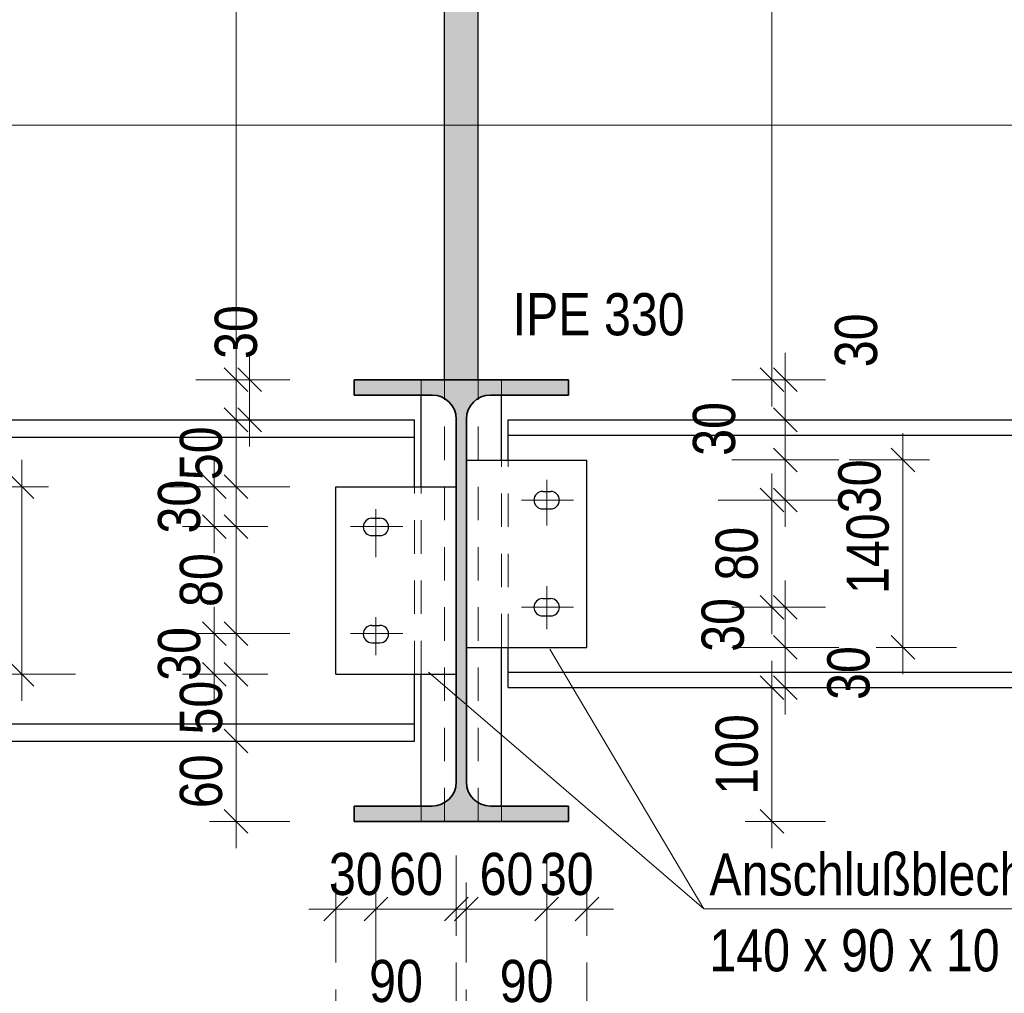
# Model space of a CAD drawing. Header units: millimetres. Extents: x 0 to 96, y -6 to 70.6.
# Tile 74 of 138: x 34.2 to 37.9, y 6.7 to 10.4. Entities that reach past the tile are written whole.
import ezdxf

# ---------------------------------------------------------------- set-up
doc = ezdxf.new("R2010")
doc.units = ezdxf.units.MM
doc.linetypes.add('DASHDOT', pattern=[1, 0.5, -0.25, 0, -0.25])
doc.linetypes.add('HIDDEN', pattern=[0.375, 0.25, -0.125])
doc.layers.add('Achsen', color=7, linetype='Continuous', lineweight=20)
doc.layers.add('Schraffuren', color=7, linetype='Continuous', lineweight=20)
doc.styles.add('Arial Narrow', font='ARIALN.TTF')
doc.dimstyles.new('Arch_Strakon_dimstyle', dxfattribs={"dimtxt": 15.75, "dimasz": 1, "dimexe": 1.25, "dimexo": 0.0625, "dimgap": 1, "dimtad": 0, "dimdec": 3, "dimzin": 12, "dimdsep": 46, "dimtxsty": 'Arial Narrow', "dimblk": 'Arrowhead_Tick', "dimsah": 1, "dimcen": 0, "dimse1": 1, "dimse2": 1, "dimclrd": 6, "dimclrt": 2, "dimazin": 0, "dimtfac": 1, "dimtdec": 4, "dimtmove": 0, "dimatfit": 3, "dimldrblk": 'NONE', "dimfxl": 1, "dimtvp": 1, "dimtolj": 1, "dimtzin": 0, "dimlwd": 13, "dimarcsym": 2})

# ---------------------------------------------------------------- blocks, each defined once
blk = doc.blocks.new('Arrowhead_Tick')
at = {"color": 0, "linetype": 'Continuous', "lineweight": -2}
for p, q in [((0, 20), (0, -10)), ((-1, 0), (0, 0)), ((10, 0), (0, 0))]:
    blk.add_line(p, q, dxfattribs=at)
at = {"color": 2, "linetype": 'Continuous', "lineweight": 35}
blk.add_line((4.42, 4.42), (-4.42, -4.42), dxfattribs=at)
blk = doc.blocks.new('*D269')
at = {"color": 6, "linetype": 'Continuous', "lineweight": 13}
blk.add_line((34.9867, 7.3683), (34.9867, 7.6483), dxfattribs=at)
at = {"layer": 'Defpoints', "color": 0}
for p in [(34.9867, 7.6583), (35.6523, 7.6583), (35.4273, 7.3583)]:
    blk.add_point(p, dxfattribs=at)
at = {"color": 6, "lineweight": 13, "xscale": 0.01, "yscale": 0.01, "zscale": 0.01}
for p, rotation in [((34.9867, 7.6583), 90), ((34.9867, 7.3583), 270)]:
    blk.add_blockref('Arrowhead_Tick', p, dxfattribs=dict(at, rotation=rotation))
at = {"color": 2, "lineweight": 0, "insert": (34.8563, 7.5083), "char_height": 0.1575, "attachment_point": 5, "rotation": 90, "style": 'Arial Narrow'}
blk.add_mtext('\\A1;60', dxfattribs=at)
blk = doc.blocks.new('_None')
blk = doc.blocks.new('*D270')
at = {"color": 6, "linetype": 'Continuous', "lineweight": 13}
blk.add_line((34.9867, 7.6683), (34.9867, 7.8983), dxfattribs=at)
at = {"layer": 'Defpoints', "color": 0}
for p in [(34.9867, 7.9083), (35.3585, 7.9083), (35.6523, 7.6583)]:
    blk.add_point(p, dxfattribs=at)
at = {"color": 6, "lineweight": 13, "xscale": 0.01, "yscale": 0.01, "zscale": 0.01}
for p, rotation in [((34.9867, 7.9083), 90), ((34.9867, 7.6583), 270)]:
    blk.add_blockref('Arrowhead_Tick', p, dxfattribs=dict(at, rotation=rotation))
at = {"color": 2, "lineweight": 0, "insert": (34.8563, 7.7833), "char_height": 0.1575, "attachment_point": 5, "rotation": 90, "style": 'Arial Narrow'}
blk.add_mtext('\\A1;50', dxfattribs=at)
blk = doc.blocks.new('*D271')
at = {"color": 6, "linetype": 'Continuous', "lineweight": 13}
blk.add_line((34.9052, 7.9183), (34.9052, 8.0498), dxfattribs=at)
at = {"layer": 'Defpoints', "color": 0}
for p in [(34.9052, 8.0598), (35.414, 8.0598), (35.3585, 7.9083)]:
    blk.add_point(p, dxfattribs=at)
at = {"color": 6, "lineweight": 13, "xscale": 0.01, "yscale": 0.01, "zscale": 0.01}
for p, rotation in [((34.9052, 8.0598), 90), ((34.9052, 7.9083), 270)]:
    blk.add_blockref('Arrowhead_Tick', p, dxfattribs=dict(at, rotation=rotation))
at = {"color": 2, "lineweight": 0, "insert": (34.7748, 7.984), "char_height": 0.1575, "attachment_point": 5, "rotation": 90, "style": 'Arial Narrow'}
blk.add_mtext('\\A1;30', dxfattribs=at)
blk = doc.blocks.new('*D272')
at = {"color": 6, "linetype": 'Continuous', "lineweight": 13}
blk.add_line((34.9867, 8.0698), (34.9867, 8.4498), dxfattribs=at)
at = {"layer": 'Defpoints', "color": 0}
for p in [(34.9867, 8.4598), (35.414, 8.4598), (35.414, 8.0598)]:
    blk.add_point(p, dxfattribs=at)
at = {"color": 6, "lineweight": 13, "xscale": 0.01, "yscale": 0.01, "zscale": 0.01}
for p, rotation in [((34.9867, 8.4598), 90), ((34.9867, 8.0598), 270)]:
    blk.add_blockref('Arrowhead_Tick', p, dxfattribs=dict(at, rotation=rotation))
at = {"color": 2, "lineweight": 0, "insert": (34.8563, 8.2598), "char_height": 0.1575, "attachment_point": 5, "rotation": 90, "style": 'Arial Narrow'}
blk.add_mtext('\\A1;80', dxfattribs=at)
blk = doc.blocks.new('*D273')
at = {"color": 6, "linetype": 'Continuous', "lineweight": 13}
blk.add_line((34.9052, 8.4698), (34.9052, 8.5983), dxfattribs=at)
at = {"layer": 'Defpoints', "color": 0}
for p in [(34.9052, 8.6083), (35.3585, 8.6083), (35.414, 8.4598)]:
    blk.add_point(p, dxfattribs=at)
at = {"color": 6, "lineweight": 13, "xscale": 0.01, "yscale": 0.01, "zscale": 0.01}
for p, rotation in [((34.9052, 8.6083), 90), ((34.9052, 8.4598), 270)]:
    blk.add_blockref('Arrowhead_Tick', p, dxfattribs=dict(at, rotation=rotation))
at = {"color": 2, "lineweight": 0, "insert": (34.7748, 8.534), "char_height": 0.1575, "attachment_point": 5, "rotation": 90, "style": 'Arial Narrow'}
blk.add_mtext('\\A1;30', dxfattribs=at)
blk = doc.blocks.new('*D274')
at = {"color": 6, "linetype": 'Continuous', "lineweight": 13}
blk.add_line((34.9867, 8.6183), (34.9867, 8.8483), dxfattribs=at)
at = {"layer": 'Defpoints', "color": 0}
for p in [(34.9867, 8.8583), (35.6523, 8.8583), (35.3585, 8.6083)]:
    blk.add_point(p, dxfattribs=at)
at = {"color": 6, "lineweight": 13, "xscale": 0.01, "yscale": 0.01, "zscale": 0.01}
for p, rotation in [((34.9867, 8.8583), 90), ((34.9867, 8.6083), 270)]:
    blk.add_blockref('Arrowhead_Tick', p, dxfattribs=dict(at, rotation=rotation))
at = {"color": 2, "lineweight": 0, "insert": (34.8563, 8.7333), "char_height": 0.1575, "attachment_point": 5, "rotation": 90, "style": 'Arial Narrow'}
blk.add_mtext('\\A1;50', dxfattribs=at)
blk = doc.blocks.new('*D275')
at = {"color": 6, "linetype": 'Continuous', "lineweight": 13}
blk.add_line((35.0367, 8.8683), (35.0367, 8.9983), dxfattribs=at)
at = {"layer": 'Defpoints', "color": 0}
for p in [(35.0367, 9.0083), (35.4273, 9.0083), (35.6523, 8.8583)]:
    blk.add_point(p, dxfattribs=at)
at = {"color": 6, "lineweight": 13, "xscale": 0.01, "yscale": 0.01, "zscale": 0.01}
for p, rotation in [((35.0367, 9.0083), 90), ((35.0367, 8.8583), 270)]:
    blk.add_blockref('Arrowhead_Tick', p, dxfattribs=dict(at, rotation=rotation))
at = {"color": 2, "lineweight": 0, "insert": (34.9867, 9.1863), "char_height": 0.1575, "attachment_point": 5, "rotation": 90, "style": 'Arial Narrow'}
blk.add_mtext('\\A1;30', dxfattribs=at)
blk = doc.blocks.new('*D370')
at = {"color": 6, "linetype": 'Continuous', "lineweight": 13}
blk.add_line((34.1867, 7.9183), (34.1867, 8.5983), dxfattribs=at)
at = {"layer": 'Defpoints', "color": 0}
for p in [(34.1867, 8.6083), (35.3585, 8.6083), (35.3585, 7.9083)]:
    blk.add_point(p, dxfattribs=at)
at = {"color": 6, "lineweight": 13, "xscale": 0.01, "yscale": 0.01, "zscale": 0.01}
for p, rotation in [((34.1867, 8.6083), 90), ((34.1867, 7.9083), 270)]:
    blk.add_blockref('Arrowhead_Tick', p, dxfattribs=dict(at, rotation=rotation))
at = {"color": 2, "lineweight": 0, "insert": (34.0563, 8.2583), "char_height": 0.1575, "attachment_point": 5, "rotation": 90, "style": 'Arial Narrow'}
blk.add_mtext('\\A1;140', dxfattribs=at)
blk = doc.blocks.new('*D371')
at = {"color": 6, "linetype": 'Continuous', "lineweight": 13}
blk.add_line((37.4756, 8.0183), (37.4756, 8.6983), dxfattribs=at)
at = {"layer": 'Defpoints', "color": 0}
for p in [(36.296, 8.7083), (37.4756, 8.7083), (36.296, 8.0083)]:
    blk.add_point(p, dxfattribs=at)
at = {"color": 6, "lineweight": 13, "xscale": 0.01, "yscale": 0.01, "zscale": 0.01}
for p, rotation in [((37.4756, 8.7083), 90), ((37.4756, 8.0083), 270)]:
    blk.add_blockref('Arrowhead_Tick', p, dxfattribs=dict(at, rotation=rotation))
at = {"color": 2, "lineweight": 0, "insert": (37.3452, 8.3583), "char_height": 0.1575, "attachment_point": 5, "rotation": 90, "style": 'Arial Narrow'}
blk.add_mtext('\\A1;140', dxfattribs=at)
blk = doc.blocks.new('*D447')
at = {"color": 6, "linetype": 'Continuous', "lineweight": 13}
blk.add_line((35.3685, 7.0309), (35.4985, 7.0309), dxfattribs=at)
at = {"layer": 'Defpoints', "color": 0}
for p in [(35.5085, 7.9798), (35.3585, 7.9083), (35.5085, 7.0309)]:
    blk.add_point(p, dxfattribs=at)
at = {"color": 6, "lineweight": 13, "xscale": 0.01, "yscale": 0.01, "zscale": 0.01}
blk.add_blockref('Arrowhead_Tick', (35.5085, 7.0309), dxfattribs=at)
at = {"color": 6, "lineweight": 13, "xscale": 0.01, "yscale": 0.01, "zscale": 0.01, "rotation": 180}
blk.add_blockref('Arrowhead_Tick', (35.3585, 7.0309), dxfattribs=at)
at = {"color": 2, "lineweight": 0, "insert": (35.4335, 7.1613), "char_height": 0.1575, "attachment_point": 5, "style": 'Arial Narrow'}
blk.add_mtext('\\A1;30', dxfattribs=at)
blk = doc.blocks.new('*D448')
at = {"color": 6, "linetype": 'Continuous', "lineweight": 13}
blk.add_line((35.5185, 7.0309), (35.7985, 7.0309), dxfattribs=at)
at = {"layer": 'Defpoints', "color": 0}
for p in [(35.5085, 7.9798), (35.8085, 7.9083), (35.8085, 7.0309)]:
    blk.add_point(p, dxfattribs=at)
at = {"color": 6, "lineweight": 13, "xscale": 0.01, "yscale": 0.01, "zscale": 0.01}
blk.add_blockref('Arrowhead_Tick', (35.8085, 7.0309), dxfattribs=at)
at = {"color": 6, "lineweight": 13, "xscale": 0.01, "yscale": 0.01, "zscale": 0.01, "rotation": 180}
blk.add_blockref('Arrowhead_Tick', (35.5085, 7.0309), dxfattribs=at)
at = {"color": 2, "lineweight": 0, "insert": (35.6585, 7.1613), "char_height": 0.1575, "attachment_point": 5, "style": 'Arial Narrow'}
blk.add_mtext('\\A1;60', dxfattribs=at)
blk = doc.blocks.new('*D449')
at = {"color": 6, "linetype": 'Continuous', "lineweight": 13}
blk.add_line((35.856, 7.0309), (36.136, 7.0309), dxfattribs=at)
at = {"layer": 'Defpoints', "color": 0}
for p in [(36.146, 8.0763), (35.846, 8.0083), (36.146, 7.0309)]:
    blk.add_point(p, dxfattribs=at)
at = {"color": 6, "lineweight": 13, "xscale": 0.01, "yscale": 0.01, "zscale": 0.01}
blk.add_blockref('Arrowhead_Tick', (36.146, 7.0309), dxfattribs=at)
at = {"color": 6, "lineweight": 13, "xscale": 0.01, "yscale": 0.01, "zscale": 0.01, "rotation": 180}
blk.add_blockref('Arrowhead_Tick', (35.846, 7.0309), dxfattribs=at)
at = {"color": 2, "lineweight": 0, "insert": (35.996, 7.1613), "char_height": 0.1575, "attachment_point": 5, "style": 'Arial Narrow'}
blk.add_mtext('\\A1;60', dxfattribs=at)
blk = doc.blocks.new('*D450')
at = {"color": 6, "linetype": 'Continuous', "lineweight": 13}
blk.add_line((36.156, 7.0309), (36.286, 7.0309), dxfattribs=at)
at = {"layer": 'Defpoints', "color": 0}
for p in [(36.146, 8.0763), (36.296, 8.0083), (36.296, 7.0309)]:
    blk.add_point(p, dxfattribs=at)
at = {"color": 6, "lineweight": 13, "xscale": 0.01, "yscale": 0.01, "zscale": 0.01}
blk.add_blockref('Arrowhead_Tick', (36.296, 7.0309), dxfattribs=at)
at = {"color": 6, "lineweight": 13, "xscale": 0.01, "yscale": 0.01, "zscale": 0.01, "rotation": 180}
blk.add_blockref('Arrowhead_Tick', (36.146, 7.0309), dxfattribs=at)
at = {"color": 2, "lineweight": 0, "insert": (36.221, 7.1613), "char_height": 0.1575, "attachment_point": 5, "style": 'Arial Narrow'}
blk.add_mtext('\\A1;30', dxfattribs=at)
blk = doc.blocks.new('*D451')
at = {"color": 6, "linetype": 'Continuous', "lineweight": 13}
blk.add_line((35.3685, 6.6309), (35.7985, 6.6309), dxfattribs=at)
at = {"layer": 'Defpoints', "color": 0}
for p in [(35.3585, 7.9083), (35.8085, 7.9083), (35.8085, 6.6309)]:
    blk.add_point(p, dxfattribs=at)
at = {"color": 6, "lineweight": 13, "xscale": 0.01, "yscale": 0.01, "zscale": 0.01}
blk.add_blockref('Arrowhead_Tick', (35.8085, 6.6309), dxfattribs=at)
at = {"color": 6, "lineweight": 13, "xscale": 0.01, "yscale": 0.01, "zscale": 0.01, "rotation": 180}
blk.add_blockref('Arrowhead_Tick', (35.3585, 6.6309), dxfattribs=at)
at = {"color": 2, "lineweight": 0, "insert": (35.5835, 6.7613), "char_height": 0.1575, "attachment_point": 5, "style": 'Arial Narrow'}
blk.add_mtext('\\A1;90', dxfattribs=at)
blk = doc.blocks.new('*D452')
at = {"color": 6, "linetype": 'Continuous', "lineweight": 13}
blk.add_line((35.856, 6.6309), (36.286, 6.6309), dxfattribs=at)
at = {"layer": 'Defpoints', "color": 0}
for p in [(35.846, 8.0083), (36.296, 8.0083), (36.296, 6.6309)]:
    blk.add_point(p, dxfattribs=at)
at = {"color": 6, "lineweight": 13, "xscale": 0.01, "yscale": 0.01, "zscale": 0.01}
blk.add_blockref('Arrowhead_Tick', (36.296, 6.6309), dxfattribs=at)
at = {"color": 6, "lineweight": 13, "xscale": 0.01, "yscale": 0.01, "zscale": 0.01, "rotation": 180}
blk.add_blockref('Arrowhead_Tick', (35.846, 6.6309), dxfattribs=at)
at = {"color": 2, "lineweight": 0, "insert": (36.071, 6.7613), "char_height": 0.1575, "attachment_point": 5, "style": 'Arial Narrow'}
blk.add_mtext('\\A1;90', dxfattribs=at)
blk = doc.blocks.new('*D518')
at = {"color": 6, "linetype": 'Continuous', "lineweight": 13}
blk.add_line((36.9867, 7.3683), (36.9867, 7.8483), dxfattribs=at)
at = {"layer": 'Defpoints', "color": 0}
for p in [(36.0023, 7.8583), (36.9867, 7.8583), (36.2273, 7.3583)]:
    blk.add_point(p, dxfattribs=at)
at = {"color": 6, "lineweight": 13, "xscale": 0.01, "yscale": 0.01, "zscale": 0.01}
for p, rotation in [((36.9867, 7.8583), 90), ((36.9867, 7.3583), 270)]:
    blk.add_blockref('Arrowhead_Tick', p, dxfattribs=dict(at, rotation=rotation))
at = {"color": 2, "lineweight": 0, "insert": (36.8563, 7.6083), "char_height": 0.1575, "attachment_point": 5, "rotation": 90, "style": 'Arial Narrow'}
blk.add_mtext('\\A1;100', dxfattribs=at)
blk = doc.blocks.new('*D519')
at = {"color": 6, "linetype": 'Continuous', "lineweight": 13}
blk.add_line((37.0367, 7.8683), (37.0367, 7.9983), dxfattribs=at)
at = {"layer": 'Defpoints', "color": 0}
for p in [(36.296, 8.0083), (37.0367, 8.0083), (36.0023, 7.8583)]:
    blk.add_point(p, dxfattribs=at)
at = {"color": 6, "lineweight": 13, "xscale": 0.01, "yscale": 0.01, "zscale": 0.01}
for p, rotation in [((37.0367, 8.0083), 90), ((37.0367, 7.8583), 270)]:
    blk.add_blockref('Arrowhead_Tick', p, dxfattribs=dict(at, rotation=rotation))
at = {"color": 2, "lineweight": 0, "insert": (37.2734, 7.9126), "char_height": 0.1575, "attachment_point": 5, "rotation": 90, "style": 'Arial Narrow'}
blk.add_mtext('\\A1;30', dxfattribs=at)
blk = doc.blocks.new('*D520')
at = {"color": 6, "linetype": 'Continuous', "lineweight": 13}
blk.add_line((37.0367, 8.0183), (37.0367, 8.1483), dxfattribs=at)
at = {"layer": 'Defpoints', "color": 0}
for p in [(36.246, 8.1583), (37.0367, 8.1583), (36.296, 8.0083)]:
    blk.add_point(p, dxfattribs=at)
at = {"color": 6, "lineweight": 13, "xscale": 0.01, "yscale": 0.01, "zscale": 0.01}
for p, rotation in [((37.0367, 8.1583), 90), ((37.0367, 8.0083), 270)]:
    blk.add_blockref('Arrowhead_Tick', p, dxfattribs=dict(at, rotation=rotation))
at = {"color": 2, "lineweight": 0, "insert": (36.8042, 8.0922), "char_height": 0.1575, "attachment_point": 5, "rotation": 90, "style": 'Arial Narrow'}
blk.add_mtext('\\A1;30', dxfattribs=at)
blk = doc.blocks.new('*D521')
at = {"color": 6, "linetype": 'Continuous', "lineweight": 13}
blk.add_line((36.9867, 8.1683), (36.9867, 8.5483), dxfattribs=at)
at = {"layer": 'Defpoints', "color": 0}
for p in [(36.246, 8.5583), (36.9867, 8.5583), (36.246, 8.1583)]:
    blk.add_point(p, dxfattribs=at)
at = {"color": 6, "lineweight": 13, "xscale": 0.01, "yscale": 0.01, "zscale": 0.01}
for p, rotation in [((36.9867, 8.5583), 90), ((36.9867, 8.1583), 270)]:
    blk.add_blockref('Arrowhead_Tick', p, dxfattribs=dict(at, rotation=rotation))
at = {"color": 2, "lineweight": 0, "insert": (36.8563, 8.3583), "char_height": 0.1575, "attachment_point": 5, "rotation": 90, "style": 'Arial Narrow'}
blk.add_mtext('\\A1;80', dxfattribs=at)
blk = doc.blocks.new('*D522')
at = {"color": 6, "linetype": 'Continuous', "lineweight": 13}
blk.add_line((37.0367, 8.5683), (37.0367, 8.6983), dxfattribs=at)
at = {"layer": 'Defpoints', "color": 0}
for p in [(36.296, 8.7083), (37.0367, 8.7083), (36.246, 8.5583)]:
    blk.add_point(p, dxfattribs=at)
at = {"color": 6, "lineweight": 13, "xscale": 0.01, "yscale": 0.01, "zscale": 0.01}
for p, rotation in [((37.0367, 8.7083), 90), ((37.0367, 8.5583), 270)]:
    blk.add_blockref('Arrowhead_Tick', p, dxfattribs=dict(at, rotation=rotation))
at = {"color": 2, "lineweight": 0, "insert": (37.3146, 8.6097), "char_height": 0.1575, "attachment_point": 5, "rotation": 90, "style": 'Arial Narrow'}
blk.add_mtext('\\A1;30', dxfattribs=at)
blk = doc.blocks.new('*D523')
at = {"color": 6, "linetype": 'Continuous', "lineweight": 13}
blk.add_line((37.0367, 8.7183), (37.0367, 8.8483), dxfattribs=at)
at = {"layer": 'Defpoints', "color": 0}
for p in [(36.0023, 8.8583), (37.0367, 8.8583), (36.296, 8.7083)]:
    blk.add_point(p, dxfattribs=at)
at = {"color": 6, "lineweight": 13, "xscale": 0.01, "yscale": 0.01, "zscale": 0.01}
for p, rotation in [((37.0367, 8.8583), 90), ((37.0367, 8.7083), 270)]:
    blk.add_blockref('Arrowhead_Tick', p, dxfattribs=dict(at, rotation=rotation))
at = {"color": 2, "lineweight": 0, "insert": (36.7717, 8.8243), "char_height": 0.1575, "attachment_point": 5, "rotation": 90, "style": 'Arial Narrow'}
blk.add_mtext('\\A1;30', dxfattribs=at)
blk = doc.blocks.new('*D524')
at = {"color": 6, "linetype": 'Continuous', "lineweight": 13}
blk.add_line((37.0367, 8.8683), (37.0367, 8.9983), dxfattribs=at)
at = {"layer": 'Defpoints', "color": 0}
for p in [(36.2273, 9.0083), (37.0367, 9.0083), (36.0023, 8.8583)]:
    blk.add_point(p, dxfattribs=at)
at = {"color": 6, "lineweight": 13, "xscale": 0.01, "yscale": 0.01, "zscale": 0.01}
for p, rotation in [((37.0367, 9.0083), 90), ((37.0367, 8.8583), 270)]:
    blk.add_blockref('Arrowhead_Tick', p, dxfattribs=dict(at, rotation=rotation))
at = {"color": 2, "lineweight": 0, "insert": (37.3017, 9.1553), "char_height": 0.1575, "attachment_point": 5, "rotation": 90, "style": 'Arial Narrow'}
blk.add_mtext('\\A1;30', dxfattribs=at)
blk = doc.blocks.new('*D525')
at = {"color": 6, "linetype": 'Continuous', "lineweight": 13}
blk.add_line((36.9867, 9.0183), (36.9867, 15.4483), dxfattribs=at)
at = {"layer": 'Defpoints', "color": 0}
for p in [(35.8898, 15.4583), (36.9867, 15.4583), (36.2273, 9.0083)]:
    blk.add_point(p, dxfattribs=at)
at = {"color": 6, "lineweight": 13, "xscale": 0.01, "yscale": 0.01, "zscale": 0.01}
for p, rotation in [((36.9867, 15.4583), 90), ((36.9867, 9.0083), 270)]:
    blk.add_blockref('Arrowhead_Tick', p, dxfattribs=dict(at, rotation=rotation))
at = {"color": 2, "lineweight": 0, "insert": (36.8563, 12.2333), "char_height": 0.1575, "attachment_point": 5, "rotation": 90, "style": 'Arial Narrow'}
blk.add_mtext('\\A1;1290', dxfattribs=at)
blk = doc.blocks.new('*D526')
at = {"color": 6, "linetype": 'Continuous', "lineweight": 13}
blk.add_line((34.9867, 9.0183), (34.9867, 15.4483), dxfattribs=at)
at = {"layer": 'Defpoints', "color": 0}
for p in [(34.9867, 15.4583), (35.7648, 15.4583), (35.4273, 9.0083)]:
    blk.add_point(p, dxfattribs=at)
at = {"color": 6, "lineweight": 13, "xscale": 0.01, "yscale": 0.01, "zscale": 0.01}
for p, rotation in [((34.9867, 15.4583), 90), ((34.9867, 9.0083), 270)]:
    blk.add_blockref('Arrowhead_Tick', p, dxfattribs=dict(at, rotation=rotation))
at = {"color": 2, "lineweight": 0, "insert": (34.8563, 12.2333), "char_height": 0.1575, "attachment_point": 5, "rotation": 90, "style": 'Arial Narrow'}
blk.add_mtext('\\A1;1290', dxfattribs=at)

msp = doc.modelspace()

# ---------------------------------------------------------------- hatches: boundary and pattern name
at = {"lineweight": 13, "true_color": 0xcccccc}
msp.add_hatch(color=254, dxfattribs=at).paths.add_polyline_path([(35.8897905, 15.4582727), (35.8897905, 9.0082786), (35.7647905, 9.0082786), (35.7647905, 15.4582727)])
at = {"layer": 'Schraffuren', "lineweight": 13, "true_color": 0x4682b4}
msp.add_hatch(color=145, dxfattribs=at).paths.add_polyline_path([(35.4272905, 7.3582727), (36.2272905, 7.3582727), (36.2272905, 7.4157727), (35.9360405, 7.4157727), (35.9344698, 7.4157864), (35.9328995, 7.4158275), (35.9313302, 7.4158961), (35.9297624, 7.415992), (35.9281964, 7.4161152), (35.9266329, 7.4162657), (35.9250722, 7.4164436), (35.9235149, 7.4166486), (35.9219614, 7.4168808), (35.9204121, 7.41714), (35.9188677, 7.4174263), (35.9173284, 7.4177394), (35.9157949, 7.4180794), (35.9142675, 7.4184461), (35.9127468, 7.4188394), (35.9112331, 7.4192592), (35.909727, 7.4197053), (35.9082289, 7.4201776), (35.9067393, 7.420676), (35.9052587, 7.4212004), (35.9037874, 7.4217505), (35.9023259, 7.4223262), (35.9008747, 7.4229273), (35.8994342, 7.4235536), (35.8980048, 7.424205), (35.8965871, 7.4248813), (35.8951813, 7.4255821), (35.893788, 7.4263074), (35.8924076, 7.4270569), (35.8910405, 7.4278304), (35.889687, 7.4286277), (35.8883477, 7.4294484), (35.887023, 7.4302924), (35.8857131, 7.4311593), (35.8844186, 7.432049), (35.8831398, 7.4329612), (35.8818771, 7.4338955), (35.8806309, 7.4348518), (35.8794016, 7.4358296), (35.8781896, 7.4368287), (35.8769952, 7.4378489), (35.8758187, 7.4388897), (35.8746606, 7.4399509), (35.8735212, 7.4410321), (35.8724009, 7.4421331), (35.8712999, 7.4432535), (35.8702186, 7.4443929), (35.8691574, 7.445551), (35.8681166, 7.4467274), (35.8670965, 7.4479218), (35.8660973, 7.4491339), (35.8651195, 7.4503632), (35.8641633, 7.4516094), (35.8632289, 7.452872), (35.8623168, 7.4541508), (35.8614271, 7.4554454), (35.8605601, 7.4567552), (35.8597161, 7.45808), (35.8588954, 7.4594193), (35.8580982, 7.4607727), (35.8573247, 7.4621399), (35.8565752, 7.4635203), (35.8558499, 7.4649136), (35.855149, 7.4663193), (35.8544728, 7.4677371), (35.8538214, 7.4691664), (35.853195, 7.4706069), (35.8525939, 7.4720581), (35.8520182, 7.4735196), (35.8514681, 7.4749909), (35.8509438, 7.4764716), (35.8504454, 7.4779612), (35.849973, 7.4794593), (35.8495269, 7.4809654), (35.8491071, 7.482479), (35.8487139, 7.4839997), (35.8483472, 7.4855271), (35.8480072, 7.4870607), (35.847694, 7.4885999), (35.8474078, 7.4901444), (35.8471485, 7.4916936), (35.8469163, 7.4932471), (35.8467113, 7.4948045), (35.8465335, 7.4963652), (35.8463829, 7.4979287), (35.8462597, 7.4994946), (35.8461638, 7.5010625), (35.8460953, 7.5026318), (35.8460542, 7.504202), (35.8460405, 7.5057727), (35.8460405, 8.8607727), (35.8460542, 8.8623434), (35.8460953, 8.8639137), (35.8461638, 8.865483), (35.8462597, 8.8670508), (35.8463829, 8.8686167), (35.8465335, 8.8701803), (35.8467113, 8.871741), (35.8469163, 8.8732983), (35.8471485, 8.8748518), (35.8474078, 8.8764011), (35.847694, 8.8779455), (35.8480072, 8.8794848), (35.8483472, 8.8810183), (35.8487139, 8.8825457), (35.8491071, 8.8840664), (35.8495269, 8.8855801), (35.849973, 8.8870862), (35.8504454, 8.8885842), (35.8509438, 8.8900739), (35.8514681, 8.8915545), (35.8520182, 8.8930258), (35.8525939, 8.8944873), (35.853195, 8.8959385), (35.8538214, 8.897379), (35.8544728, 8.8988084), (35.855149, 8.9002261), (35.8558499, 8.9016319), (35.8565752, 8.9030252), (35.8573247, 8.9044056), (35.8580982, 8.9057727), (35.8588954, 8.9071261), (35.8597161, 8.9084655), (35.8605601, 8.9097902), (35.8614271, 8.9111001), (35.8623168, 8.9123946), (35.8632289, 8.9136734), (35.8641633, 8.9149361), (35.8651195, 8.9161823), (35.8660973, 8.9174116), (35.8670965, 8.9186236), (35.8681166, 8.919818), (35.8691574, 8.9209945), (35.8702186, 8.9221526), (35.8712999, 8.923292), (35.8724009, 8.9244123), (35.8735212, 8.9255133), (35.8746606, 8.9265946), (35.8758187, 8.9276558), (35.8769952, 8.9286966), (35.8781896, 8.9297167), (35.8794016, 8.9307159), (35.8806309, 8.9316937), (35.8818771, 8.9326499), (35.8831398, 8.9335842), (35.8844186, 8.9344964), (35.8857131, 8.9353861), (35.887023, 8.9362531), (35.8883477, 8.937097), (35.889687, 8.9379178), (35.8910405, 8.938715), (35.8924076, 8.9394885), (35.893788, 8.940238), (35.8951813, 8.9409633), (35.8965871, 8.9416642), (35.8980048, 8.9423404), (35.8994342, 8.9429918), (35.9008747, 8.9436182), (35.9023259, 8.9442193), (35.9037874, 8.944795), (35.9052587, 8.9453451), (35.9067393, 8.9458694), (35.9082289, 8.9463678), (35.909727, 8.9468401), (35.9112331, 8.9472863), (35.9127468, 8.947706), (35.9142675, 8.9480993), (35.9157949, 8.948466), (35.9173284, 8.948806), (35.9188677, 8.9491192), (35.9204121, 8.9494054), (35.9219614, 8.9496647), (35.9235149, 8.9498968), (35.9250722, 8.9501019), (35.9266329, 8.9502797), (35.9281964, 8.9504302), (35.9297624, 8.9505535), (35.9313302, 8.9506494), (35.9328995, 8.9507179), (35.9344698, 8.950759), (35.9360405, 8.9507727), (36.2272905, 8.9507727), (36.2272905, 9.0082727), (35.4272905, 9.0082727), (35.4272905, 8.9507727), (35.7185405, 8.9507727), (35.7200939, 8.9507593), (35.7216469, 8.9507191), (35.723199, 8.9506521), (35.7247497, 8.9505583), (35.7262985, 8.9504377), (35.727845, 8.9502905), (35.7293888, 8.9501165), (35.7309293, 8.949916), (35.7324661, 8.9496888), (35.7339988, 8.9494352), (35.7355269, 8.9491552), (35.7370499, 8.9488488), (35.7385674, 8.9485162), (35.7400789, 8.9481575), (35.741584, 8.9477727), (35.7430822, 8.947362), (35.7445732, 8.9469255), (35.7460563, 8.9464633), (35.7475313, 8.9459756), (35.7489976, 8.9454625), (35.7504549, 8.9449242), (35.7519027, 8.9443608), (35.7533405, 8.9437725), (35.7547679, 8.9431594), (35.7561846, 8.9425219), (35.75759, 8.9418599), (35.7589838, 8.9411738), (35.7603656, 8.9404638), (35.7617348, 8.93973), (35.7630913, 8.9389726), (35.7644344, 8.938192), (35.7657639, 8.9373883), (35.7670793, 8.9365618), (35.7683802, 8.9357127), (35.7696663, 8.9348413), (35.7709371, 8.9339478), (35.7721924, 8.9330325), (35.7734316, 8.9320956), (35.7746545, 8.9311376), (35.7758607, 8.9301585), (35.7770498, 8.9291588), (35.7782215, 8.9281387), (35.7793754, 8.9270985), (35.7805112, 8.9260386), (35.7816285, 8.9249592), (35.782727, 8.9238607), (35.7838063, 8.9227434), (35.7848663, 8.9216076), (35.7859064, 8.9204538), (35.7869265, 8.9192821), (35.7879263, 8.918093), (35.7889053, 8.9168868), (35.7898634, 8.9156639), (35.7908002, 8.9144246), (35.7917155, 8.9131694), (35.792609, 8.9118985), (35.7934804, 8.9106125), (35.7943295, 8.9093115), (35.7951561, 8.9079961), (35.7959598, 8.9066667), (35.7967404, 8.9053235), (35.7974977, 8.9039671), (35.7982315, 8.9025978), (35.7989416, 8.9012161), (35.7996277, 8.8998223), (35.8002896, 8.8984168), (35.8009272, 8.8970002), (35.8015402, 8.8955727), (35.8021285, 8.8941349), (35.8026919, 8.8926872), (35.8032303, 8.8912299), (35.8037433, 8.8897636), (35.8042311, 8.8882886), (35.8046932, 8.8868054), (35.8051297, 8.8853145), (35.8055404, 8.8838162), (35.8059252, 8.8823111), (35.806284, 8.8807996), (35.8066166, 8.8792821), (35.8069229, 8.8777591), (35.807203, 8.876231), (35.8074566, 8.8746984), (35.8076837, 8.8731615), (35.8078843, 8.871621), (35.8080582, 8.8700773), (35.8082055, 8.8685308), (35.808326, 8.8669819), (35.8084198, 8.8654312), (35.8084868, 8.8638792), (35.8085271, 8.8623262), (35.8085405, 8.8607727), (35.8085405, 7.5057727), (35.8085268, 7.504202), (35.8084856, 7.5026318), (35.8084171, 7.5010625), (35.8083212, 7.4994946), (35.808198, 7.4979287), (35.8080474, 7.4963652), (35.8078696, 7.4948045), (35.8076646, 7.4932471), (35.8074324, 7.4916936), (35.8071732, 7.4901444), (35.8068869, 7.4885999), (35.8065738, 7.4870607), (35.8062338, 7.4855271), (35.8058671, 7.4839997), (35.8054738, 7.482479), (35.805054, 7.4809654), (35.8046079, 7.4794593), (35.8041356, 7.4779612), (35.8036371, 7.4764716), (35.8031128, 7.4749909), (35.8025627, 7.4735196), (35.801987, 7.4720581), (35.8013859, 7.4706069), (35.8007596, 7.4691664), (35.8001082, 7.4677371), (35.7994319, 7.4663193), (35.7987311, 7.4649136), (35.7980057, 7.4635203), (35.7972562, 7.4621399), (35.7964828, 7.4607727), (35.7956855, 7.4594193), (35.7948648, 7.45808), (35.7940208, 7.4567552), (35.7931538, 7.4554454), (35.7922642, 7.4541508), (35.791352, 7.452872), (35.7904177, 7.4516094), (35.7894614, 7.4503632), (35.7884836, 7.4491339), (35.7874845, 7.4479218), (35.7864643, 7.4467274), (35.7854235, 7.445551), (35.7843623, 7.4443929), (35.783281, 7.4432535), (35.7821801, 7.4421331), (35.7810597, 7.4410321), (35.7799203, 7.4399509), (35.7787622, 7.4388897), (35.7775858, 7.4378489), (35.7763914, 7.4368287), (35.7751793, 7.4358296), (35.77395, 7.4348518), (35.7727038, 7.4338955), (35.7714411, 7.4329612), (35.7701623, 7.432049), (35.7688678, 7.4311593), (35.767558, 7.4302924), (35.7662332, 7.4294484), (35.7648939, 7.4286277), (35.7635405, 7.4278304), (35.7621733, 7.4270569), (35.7607929, 7.4263074), (35.7593996, 7.4255821), (35.7579939, 7.4248813), (35.7565761, 7.424205), (35.7551468, 7.4235536), (35.7537063, 7.4229273), (35.7522551, 7.4223262), (35.7507936, 7.4217505), (35.7493223, 7.4212004), (35.7478416, 7.420676), (35.746352, 7.4201776), (35.7448539, 7.4197053), (35.7433478, 7.4192592), (35.7418342, 7.4188394), (35.7403134, 7.4184461), (35.7387861, 7.4180794), (35.7372525, 7.4177394), (35.7357133, 7.4174263), (35.7341688, 7.41714), (35.7326196, 7.4168808), (35.731066, 7.4166486), (35.7295087, 7.4164436), (35.727948, 7.4162657), (35.7263845, 7.4161152), (35.7248185, 7.415992), (35.7232507, 7.4158961), (35.7216814, 7.4158275), (35.7201112, 7.4157864), (35.7185405, 7.4157727), (35.4272905, 7.4157727)])

# ---------------------------------------------------------------- linework, layer by layer
at = {"color": 5, "linetype": 'Continuous', "lineweight": 18}
for p, q in [((50.338087, 9.9582786), (32.1545173, 9.9582786)), ((36.7322045, 7.0322402), (36.1578925, 8.0014572)), ((36.7322045, 7.0322402), (35.7046232, 7.9164692)), ((41.1351763, 7.0322402), (36.7322045, 7.0322402))]:
    msp.add_line(p, q, dxfattribs=at)
at = {"color": 2, "linetype": 'Continuous', "lineweight": 35}
for p, q in [((35.4272905, 9.0082786), (36.2272905, 9.0082786)), ((35.4272905, 8.9507727), (35.4272905, 9.0082727)), ((36.2272905, 8.9507727), (36.2272905, 9.0082727)), ((35.4272905, 8.9507786), (35.7185405, 8.9507786)), ((35.9360405, 8.9507786), (36.2272905, 8.9507786)), ((35.8085405, 7.5057727), (35.8085405, 8.8607727)), ((35.8460405, 7.5057727), (35.8460405, 8.8607727)), ((35.4272905, 7.4157786), (35.7185405, 7.4157786)), ((35.4272905, 7.3582727), (35.4272905, 7.4157727)), ((35.9360405, 7.4157786), (36.2272905, 7.4157786)), ((36.2272905, 7.3582727), (36.2272905, 7.4157727)), ((35.4272905, 7.3582786), (36.2272905, 7.3582786))]:
    msp.add_line(p, q, dxfattribs=at)
at = {"color": 6, "linetype": 'HIDDEN', "lineweight": 13, "ltscale": 0.5}
for p, q in [((35.6772905, 8.9507786), (35.6772905, 9.0082727)), ((35.7647905, 7.3582786), (35.7647905, 9.0082786)), ((35.8897905, 7.3582786), (35.8897905, 9.0082786)), ((35.9772905, 8.9507786), (35.9772905, 9.0082727)), ((35.9772905, 8.0082727), (35.9772905, 8.7082727)), ((36.0022905, 8.0082727), (36.0022905, 8.7082727)), ((35.6522905, 7.9082727), (35.6522905, 8.6082727)), ((35.6772905, 7.9082727), (35.6772905, 8.6082727)), ((35.6772905, 7.3582786), (35.6772905, 7.4157786)), ((35.9772905, 7.3582786), (35.9772905, 7.4157786))]:
    msp.add_line(p, q, dxfattribs=at)
at = {"color": 6, "linetype": 'DASHDOT', "lineweight": 13, "ltscale": 0.5}
for p, q in [((36.1460405, 8.4639424), (36.1460405, 8.6337264)), ((36.2460405, 8.5582727), (36.0515089, 8.5582727)), ((35.5085405, 8.345414), (35.5085405, 8.5248084)), ((35.6085405, 8.4597786), (35.4140089, 8.4597786)), ((36.1460405, 8.236496), (36.1460405, 8.0763224)), ((36.2460405, 8.1582727), (36.0515089, 8.1582727)), ((35.5085405, 7.9797786), (35.5085405, 8.121171)), ((35.6085405, 8.0597786), (35.4140089, 8.0597786))]:
    msp.add_line(p, q, dxfattribs=at)
at = {"color": 2, "linetype": 'Continuous', "lineweight": 35}
for centre, start, end in [((35.7185405, 8.8607727), 360, 90), ((35.9360405, 8.8607727), 90, 180), ((35.7185405, 7.5057727), 270, 360), ((35.9360405, 7.5057727), 180, 270)]:
    msp.add_arc(centre, 0.09, start, end, dxfattribs=at)
at = {"layer": 'Achsen', "color": 3, "linetype": 'Continuous', "lineweight": 25}
for p, q in [((35.7647905, 9.0082786), (35.7647905, 15.4582727)), ((35.8897905, 9.0082786), (35.8897905, 15.4582727)), ((35.6772905, 8.6082727), (35.6772905, 8.9507786)), ((35.9772905, 8.7082727), (35.9772905, 8.9507786)), ((25.4230215, 8.8582727), (35.6522905, 8.8582727)), ((35.6522905, 8.7932727), (35.6522905, 8.8582727)), ((36.0022905, 8.8582727), (47.2875074, 8.8582727)), ((36.0022905, 8.8007727), (36.0022905, 8.8582727)), ((30.0947574, 8.7932727), (35.6522905, 8.7932727)), ((35.6522905, 8.6082727), (35.6522905, 8.7932727)), ((36.0022905, 8.8007727), (47.2875074, 8.8007727)), ((36.0022905, 8.7082727), (36.0022905, 8.8007727)), ((35.8460405, 8.7082727), (36.2960405, 8.7082727)), ((36.2960405, 8.0082727), (36.2960405, 8.7082727)), ((35.3585405, 8.6082727), (35.8085405, 8.6082727)), ((35.3585405, 7.9082727), (35.3585405, 8.6082727)), ((36.1310405, 8.5908727), (36.1610405, 8.5908727)), ((36.1310405, 8.5257727), (36.1610405, 8.5257727)), ((35.4935405, 8.4907727), (35.5235405, 8.4907727)), ((35.4935405, 8.4257727), (35.5235405, 8.4257727)), ((36.1310405, 8.1908727), (36.1610405, 8.1908727)), ((36.1310405, 8.1257727), (36.1610405, 8.1257727)), ((35.4935405, 8.0907727), (35.5235405, 8.0907727)), ((35.4935405, 8.0257727), (35.5235405, 8.0257727)), ((35.8460405, 8.0082727), (36.2960405, 8.0082727)), ((35.9772905, 7.4157786), (35.9772905, 8.0082727)), ((36.0022905, 7.9157727), (36.0022905, 8.0082727)), ((35.3585405, 7.9082727), (35.8085405, 7.9082727)), ((35.6522905, 7.7232727), (35.6522905, 7.9082727)), ((35.6772905, 7.4157786), (35.6772905, 7.9082727)), ((36.0022905, 7.9157727), (41.5572574, 7.9157727)), ((36.0022905, 7.8582727), (36.0022905, 7.9157727)), ((36.0022905, 7.8582727), (47.2875074, 7.8582727)), ((30.0947574, 7.7232727), (35.6522905, 7.7232727)), ((35.6522905, 7.6582727), (35.6522905, 7.7232727)), ((25.4230215, 7.6582727), (35.6522905, 7.6582727))]:
    msp.add_line(p, q, dxfattribs=at)
for centre, start, end in [((36.1310405, 8.5582727), 90, 270), ((36.1610405, 8.5582727), 270, 90), ((35.4935405, 8.4582727), 90, 270), ((35.5235405, 8.4582727), 270, 90), ((36.1310405, 8.1582727), 90, 270), ((36.1610405, 8.1582727), 270, 90), ((35.4935405, 8.0582727), 90, 270), ((35.5235405, 8.0582727), 270, 90)]:
    msp.add_arc(centre, 0.0325, start, end, dxfattribs=at)

# ---------------------------------------------------------------- texts
at = {"color": 2, "lineweight": 35, "style": 'Arial Narrow'}
for s, p in [('IPE 330', (36.0190425, 9.174013)), ('Anschlußblech für U - Profil im Berecih Anschluß    2a', (36.7534515, 7.0818165)), ('140 x 90 x 10 mm mit je 2 x Langloch für M 12', (36.7534515, 6.7983165))]:
    msp.add_text(s, height=0.1575, dxfattribs=at).set_placement(p)

# ---------------------------------------------------------------- dimensions: what is measured, and where the dimension line sits
at = {"lineweight": 0}
for base, p1, p2, text, override, picture, middle in [((34.9866872, 15.4582727), (35.4272905, 9.0082786), (35.7647905, 15.4582727), '1290', {"dimscale": 0.01, "dimtxt": 15.75, "dimasz": 1, "dimgap": 5, "dimtad": 1, "dimjust": 0, "dimtih": 0, "dimtoh": 0, "dimdec": 3, "dimdsep": 46, "dimtxsty": 'Arial Narrow', "dimclrd": 6, "dimclrt": 2, "dimtix": 1, "dimtofl": 255, "dimtmove": 0, "dimatfit": 2, "dimfxl": 0, "dimfxlon": 0, "dimtvp": 31.746032, "dimlwd": 13}, '*D526', (34.9866872, 12.2332756)), ((36.9866872, 15.4582727), (36.2272905, 9.0082786), (35.8897905, 15.4582727), '1290', {"dimscale": 0.01, "dimtxt": 15.75, "dimasz": 1, "dimgap": 5, "dimtad": 1, "dimjust": 0, "dimtih": 0, "dimtoh": 0, "dimdec": 3, "dimdsep": 46, "dimtxsty": 'Arial Narrow', "dimclrd": 6, "dimclrt": 2, "dimtix": 1, "dimtofl": 255, "dimtmove": 0, "dimatfit": 2, "dimfxl": 0, "dimfxlon": 0, "dimtvp": 31.746032, "dimlwd": 13}, '*D525', (36.9866872, 12.2332756)), ((35.0366872, 9.0082786), (35.6522905, 8.8582727), (35.4272905, 9.0082786), '30', {"dimscale": 0.01, "dimtxt": 15.75, "dimasz": 1, "dimgap": 5, "dimtad": 1, "dimjust": 4, "dimtih": 0, "dimtoh": 0, "dimdec": 3, "dimdsep": 46, "dimtxsty": 'Arial Narrow', "dimclrd": 6, "dimclrt": 2, "dimtix": 0, "dimtofl": 255, "dimtmove": 2, "dimatfit": 2, "dimfxl": 0, "dimfxlon": 0, "dimtvp": 31.746032, "dimlwd": 13}, '*D275', (34.9866872, 9.1862536)), ((37.0366872, 9.0082786), (36.0022905, 8.8582727), (36.2272905, 9.0082786), '30', {"dimscale": 0.01, "dimtxt": 15.75, "dimasz": 1, "dimgap": 5, "dimtad": 0, "dimjust": 0, "dimtih": 0, "dimtoh": 0, "dimdec": 3, "dimdsep": 46, "dimtxsty": 'Arial Narrow', "dimclrd": 6, "dimclrt": 2, "dimtix": 0, "dimtofl": 255, "dimtmove": 2, "dimatfit": 2, "dimfxl": 0, "dimfxlon": 0, "dimtvp": 31.746032, "dimlwd": 13}, '*D524', (37.3016957, 9.1553095)), ((34.9866872, 8.8582727), (35.3585405, 8.6082727), (35.6522905, 8.8582727), '50', {"dimscale": 0.01, "dimtxt": 15.75, "dimasz": 1, "dimgap": 5, "dimtad": 1, "dimjust": 0, "dimtih": 0, "dimtoh": 0, "dimdec": 3, "dimdsep": 46, "dimtxsty": 'Arial Narrow', "dimclrd": 6, "dimclrt": 2, "dimtix": 1, "dimtofl": 255, "dimtmove": 0, "dimatfit": 2, "dimfxl": 0, "dimfxlon": 0, "dimtvp": 31.746032, "dimlwd": 13}, '*D274', (34.9866872, 8.7332727)), ((37.0366872, 8.8582727), (36.2960405, 8.7082727), (36.0022905, 8.8582727), '30', {"dimscale": 0.01, "dimtxt": 15.75, "dimasz": 1, "dimgap": 5, "dimtad": 0, "dimjust": 0, "dimtih": 0, "dimtoh": 0, "dimdec": 3, "dimdsep": 46, "dimtxsty": 'Arial Narrow', "dimclrd": 6, "dimclrt": 2, "dimtix": 0, "dimtofl": 255, "dimtmove": 2, "dimatfit": 2, "dimfxl": 0, "dimfxlon": 0, "dimtvp": 31.746032, "dimlwd": 13}, '*D523', (36.7716787, 8.8243251)), ((37.0366872, 8.7082727), (36.2460405, 8.5582727), (36.2960405, 8.7082727), '30', {"dimscale": 0.01, "dimtxt": 15.75, "dimasz": 1, "dimgap": 5, "dimtad": 0, "dimjust": 0, "dimtih": 0, "dimtoh": 0, "dimdec": 3, "dimdsep": 46, "dimtxsty": 'Arial Narrow', "dimclrd": 6, "dimclrt": 2, "dimtix": 0, "dimtofl": 255, "dimtmove": 2, "dimatfit": 2, "dimfxl": 0, "dimfxlon": 0, "dimtvp": 31.746032, "dimlwd": 13}, '*D522', (37.314623, 8.6096889)), ((37.4756102, 8.7082727), (36.2960405, 8.0082727), (36.2960405, 8.7082727), '140', {"dimscale": 0.01, "dimtxt": 15.75, "dimasz": 1, "dimgap": 5, "dimtad": 1, "dimjust": 0, "dimtih": 0, "dimtoh": 0, "dimdec": 3, "dimdsep": 46, "dimtxsty": 'Arial Narrow', "dimclrd": 6, "dimclrt": 2, "dimtix": 1, "dimtofl": 255, "dimtmove": 0, "dimatfit": 2, "dimfxl": 0, "dimfxlon": 0, "dimtvp": 31.746032, "dimlwd": 13}, '*D371', (37.4756102, 8.3582727)), ((34.1866872, 8.6082727), (35.3585405, 7.9082727), (35.3585405, 8.6082727), '140', {"dimscale": 0.01, "dimtxt": 15.75, "dimasz": 1, "dimgap": 5, "dimtad": 1, "dimjust": 0, "dimtih": 0, "dimtoh": 0, "dimdec": 3, "dimdsep": 46, "dimtxsty": 'Arial Narrow', "dimclrd": 6, "dimclrt": 2, "dimtix": 1, "dimtofl": 255, "dimtmove": 0, "dimatfit": 2, "dimfxl": 0, "dimfxlon": 0, "dimtvp": 31.746032, "dimlwd": 13}, '*D370', (34.1866872, 8.2582727)), ((34.9051872, 8.6082727), (35.4140089, 8.4597786), (35.3585405, 8.6082727), '30', {"dimscale": 0.01, "dimtxt": 15.75, "dimasz": 1, "dimgap": 5, "dimtad": 1, "dimjust": 0, "dimtih": 0, "dimtoh": 0, "dimdec": 3, "dimdsep": 46, "dimtxsty": 'Arial Narrow', "dimclrd": 6, "dimclrt": 2, "dimtix": 1, "dimtofl": 255, "dimtmove": 0, "dimatfit": 2, "dimfxl": 0, "dimfxlon": 0, "dimtvp": 31.746032, "dimlwd": 13}, '*D273', (34.9051872, 8.5340256)), ((36.9866872, 8.5582727), (36.2460405, 8.1582727), (36.2460405, 8.5582727), '80', {"dimscale": 0.01, "dimtxt": 15.75, "dimasz": 1, "dimgap": 5, "dimtad": 1, "dimjust": 0, "dimtih": 0, "dimtoh": 0, "dimdec": 3, "dimdsep": 46, "dimtxsty": 'Arial Narrow', "dimclrd": 6, "dimclrt": 2, "dimtix": 1, "dimtofl": 255, "dimtmove": 0, "dimatfit": 2, "dimfxl": 0, "dimfxlon": 0, "dimtvp": 31.746032, "dimlwd": 13}, '*D521', (36.9866872, 8.3582727)), ((34.9866872, 8.4597786), (35.4140089, 8.0597786), (35.4140089, 8.4597786), '80', {"dimscale": 0.01, "dimtxt": 15.75, "dimasz": 1, "dimgap": 5, "dimtad": 1, "dimjust": 0, "dimtih": 0, "dimtoh": 0, "dimdec": 3, "dimdsep": 46, "dimtxsty": 'Arial Narrow', "dimclrd": 6, "dimclrt": 2, "dimtix": 1, "dimtofl": 255, "dimtmove": 0, "dimatfit": 2, "dimfxl": 0, "dimfxlon": 0, "dimtvp": 31.746032, "dimlwd": 13}, '*D272', (34.9866872, 8.2597786)), ((37.0366872, 8.1582727), (36.2960405, 8.0082727), (36.2460405, 8.1582727), '30', {"dimscale": 0.01, "dimtxt": 15.75, "dimasz": 1, "dimgap": 5, "dimtad": 0, "dimjust": 0, "dimtih": 0, "dimtoh": 0, "dimdec": 3, "dimdsep": 46, "dimtxsty": 'Arial Narrow', "dimclrd": 6, "dimclrt": 2, "dimtix": 0, "dimtofl": 255, "dimtmove": 2, "dimatfit": 2, "dimfxl": 0, "dimfxlon": 0, "dimtvp": 31.746032, "dimlwd": 13}, '*D520', (36.8042289, 8.0921793)), ((34.9051872, 8.0597786), (35.3585405, 7.9082727), (35.4140089, 8.0597786), '30', {"dimscale": 0.01, "dimtxt": 15.75, "dimasz": 1, "dimgap": 5, "dimtad": 1, "dimjust": 0, "dimtih": 0, "dimtoh": 0, "dimdec": 3, "dimdsep": 46, "dimtxsty": 'Arial Narrow', "dimclrd": 6, "dimclrt": 2, "dimtix": 1, "dimtofl": 255, "dimtmove": 0, "dimatfit": 2, "dimfxl": 0, "dimfxlon": 0, "dimtvp": 31.746032, "dimlwd": 13}, '*D271', (34.9051872, 7.9840256)), ((37.0366872, 8.0082727), (36.0022905, 7.8582727), (36.2960405, 8.0082727), '30', {"dimscale": 0.01, "dimtxt": 15.75, "dimasz": 1, "dimgap": 5, "dimtad": 0, "dimjust": 0, "dimtih": 0, "dimtoh": 0, "dimdec": 3, "dimdsep": 46, "dimtxsty": 'Arial Narrow', "dimclrd": 6, "dimclrt": 2, "dimtix": 0, "dimtofl": 255, "dimtmove": 2, "dimatfit": 2, "dimfxl": 0, "dimfxlon": 0, "dimtvp": 31.746032, "dimlwd": 13}, '*D519', (37.2733996, 7.9126249)), ((34.9866872, 7.9082727), (35.6522905, 7.6582727), (35.3585405, 7.9082727), '50', {"dimscale": 0.01, "dimtxt": 15.75, "dimasz": 1, "dimgap": 5, "dimtad": 1, "dimjust": 0, "dimtih": 0, "dimtoh": 0, "dimdec": 3, "dimdsep": 46, "dimtxsty": 'Arial Narrow', "dimclrd": 6, "dimclrt": 2, "dimtix": 1, "dimtofl": 255, "dimtmove": 0, "dimatfit": 2, "dimfxl": 0, "dimfxlon": 0, "dimtvp": 31.746032, "dimlwd": 13}, '*D270', (34.9866872, 7.7832727)), ((36.9866872, 7.8582727), (36.2272905, 7.3582786), (36.0022905, 7.8582727), '100', {"dimscale": 0.01, "dimtxt": 15.75, "dimasz": 1, "dimgap": 5, "dimtad": 1, "dimjust": 0, "dimtih": 0, "dimtoh": 0, "dimdec": 3, "dimdsep": 46, "dimtxsty": 'Arial Narrow', "dimclrd": 6, "dimclrt": 2, "dimtix": 1, "dimtofl": 255, "dimtmove": 0, "dimatfit": 2, "dimfxl": 0, "dimfxlon": 0, "dimtvp": 31.746032, "dimlwd": 13}, '*D518', (36.9866872, 7.6082756)), ((34.9866872, 7.6582727), (35.4272905, 7.3582727), (35.6522905, 7.6582727), '60', {"dimscale": 0.01, "dimtxt": 15.75, "dimasz": 1, "dimgap": 5, "dimtad": 1, "dimjust": 0, "dimtih": 0, "dimtoh": 0, "dimdec": 3, "dimdsep": 46, "dimtxsty": 'Arial Narrow', "dimclrd": 6, "dimclrt": 2, "dimtix": 1, "dimtofl": 255, "dimtmove": 0, "dimatfit": 2, "dimfxl": 0, "dimfxlon": 0, "dimtvp": 31.746032, "dimlwd": 13}, '*D269', (34.9866872, 7.5082727))]:
    dim = msp.add_linear_dim(base=base, p1=p1, p2=p2, angle=90, text=text, dimstyle='Arch_Strakon_dimstyle', override=override, dxfattribs=at)
    dim.commit()
    dim.dimension.update_dxf_attribs({"geometry": picture, "text_midpoint": middle, "dimtype": 160})
for base, p1, p2, text, picture, middle in [((36.1460405, 7.0309089), (35.8460405, 8.0082727), (36.1460405, 8.0763224), '60', '*D449', (35.9960405, 7.0309089)), ((36.2960405, 7.0309089), (36.1460405, 8.0763224), (36.2960405, 8.0082727), '30', '*D450', (36.2210405, 7.0309089)), ((35.5085405, 7.0309089), (35.3585405, 7.9082727), (35.5085405, 7.9797786), '30', '*D447', (35.4335405, 7.0309089)), ((35.8085405, 7.0309089), (35.5085405, 7.9797786), (35.8085405, 7.9082727), '60', '*D448', (35.6585405, 7.0309089)), ((36.2960405, 6.6309089), (35.8460405, 8.0082727), (36.2960405, 8.0082727), '90', '*D452', (36.0710405, 6.6309089)), ((35.8085405, 6.6309089), (35.3585405, 7.9082727), (35.8085405, 7.9082727), '90', '*D451', (35.5835405, 6.6309089))]:
    dim = msp.add_linear_dim(base=base, p1=p1, p2=p2, text=text, dimstyle='Arch_Strakon_dimstyle', override={"dimscale": 0.01, "dimtxt": 15.75, "dimasz": 1, "dimgap": 5, "dimtad": 1, "dimjust": 0, "dimtih": 0, "dimtoh": 0, "dimdec": 3, "dimdsep": 46, "dimtxsty": 'Arial Narrow', "dimclrd": 6, "dimclrt": 2, "dimtix": 1, "dimtofl": 255, "dimtmove": 0, "dimatfit": 2, "dimfxl": 0, "dimfxlon": 0, "dimtvp": 31.746032, "dimlwd": 13}, dxfattribs=at)
    dim.commit()
    dim.dimension.update_dxf_attribs({"geometry": picture, "text_midpoint": middle, "dimtype": 160})

doc.saveas('drawing.dxf')
